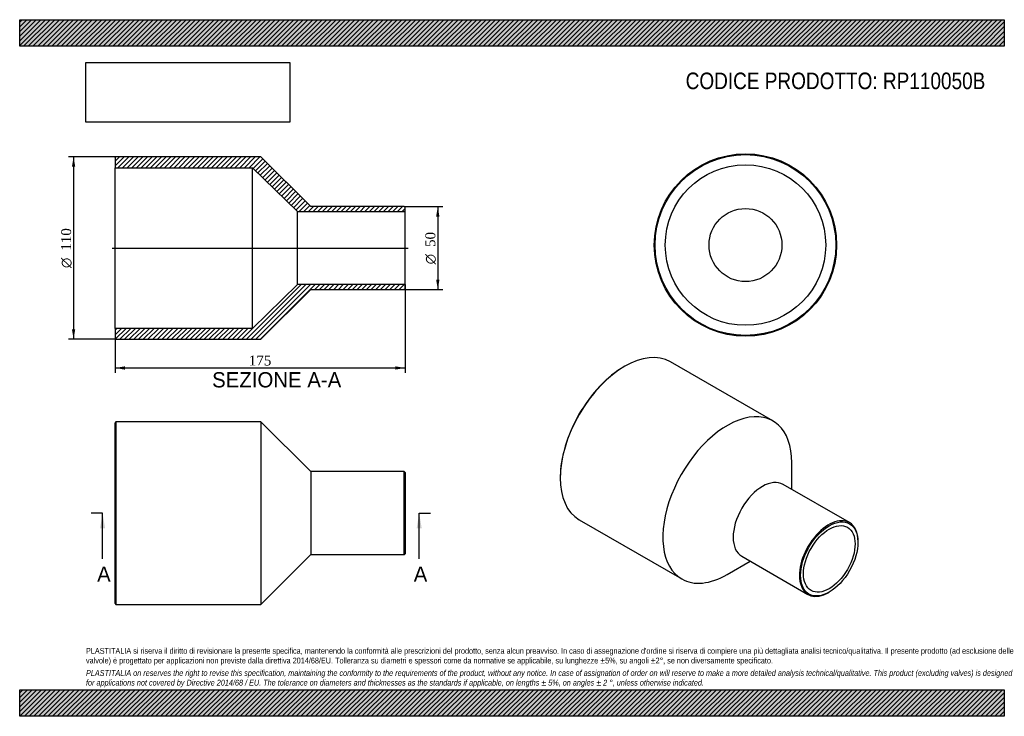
# Model space of a CAD drawing. Header units: millimetres. Extents: x 0 to 594, y 0 to 420.
import ezdxf
from ezdxf.enums import TextEntityAlignment as Align
from ezdxf.lldxf.tags import DXFTag

# ---------------------------------------------------------------- set-up
doc = ezdxf.new("R2010")
doc.units = ezdxf.units.MM
doc.header["$LTSCALE"] = 2
for name, color, linetype in [('Default', 7, 'Continuous'), ('DV4_Default', 7, 'Continuous'), ('RP110050B', 7, 'Continuous')]:
    doc.layers.add(name, color=color, linetype=linetype)
doc.styles.add('SEACAD_Solid_Edge_ANSI', font='seans.ttf')
doc.styles.add('SEACAD_Solid_Edge_ANSI1_Symbols', font='semeca1.ttf')
doc.styles.add('SEACAD_Times_New_Roman', font='times.ttf')
tags = doc.linetypes.add('CENTER2', pattern=[28.575, 19.05, -3.175, 3.175, -3.175]).pattern_tags.tags
tags[10:11] = [DXFTag(74, 4), DXFTag(75, 0), DXFTag(340, '0'), DXFTag(46, 0.0), DXFTag(50, 0.0), DXFTag(44, 0.0), DXFTag(45, 0.0)]
tags[8:9] = [DXFTag(74, 4), DXFTag(75, 0), DXFTag(340, '0'), DXFTag(46, 0.0), DXFTag(50, 0.0), DXFTag(44, 0.0), DXFTag(45, 0.0)]
tags[6:7] = [DXFTag(74, 4), DXFTag(75, 0), DXFTag(340, '0'), DXFTag(46, 0.0), DXFTag(50, 0.0), DXFTag(44, 0.0), DXFTag(45, 0.0)]
tags[4:5] = [DXFTag(74, 4), DXFTag(75, 0), DXFTag(340, '0'), DXFTag(46, 0.0), DXFTag(50, 0.0), DXFTag(44, 0.0), DXFTag(45, 0.0)]
doc.dimstyles.new('ANSImm', dxfattribs={"dimtxt": 6, "dimasz": 6, "dimexe": 3, "dimexo": 0, "dimgap": 1.5, "dimtad": 1, "dimdsep": 46, "dimtxsty": 'SEACAD_Times_New_Roman', "dimblk1": '_SE_FILLED', "dimblk2": '_SE_FILLED', "dimsah": 1, "dimcen": 3, "dimazin": 0, "dimtfac": 0.85, "dimtdec": 3, "dimtofl": 0, "dimtmove": 0, "dimatfit": 3, "dimfxl": 1, "dimarcsym": 0})
picture_1 = doc.add_image_def('image1.jpg', size_in_pixel=(4302, 1260))

# ---------------------------------------------------------------- blocks, each defined once
blk = doc.blocks.new('SE')
at = {"layer": 'RP110050B', "color": 7, "linetype": 'Continuous'}
for p, q in [((58.04, 177.5), (57.54, 177)), ((57.54, 68), (57.54, 177)), ((58.04, 177.5), (58.04, 67.5)), ((145.54, 177.5), (58.04, 177.5)), ((145.54, 177.5), (145.54, 67.5)), ((175.54, 147.5), (145.54, 177.5)), ((175.54, 147.5), (175.54, 97.5)), ((232.04, 147.5), (175.54, 147.5)), ((232.04, 97.5), (232.04, 147.5)), ((232.54, 147), (232.04, 147.5)), ((232.54, 147), (232.54, 98)), ((145.54, 67.5), (175.54, 97.5)), ((175.54, 97.5), (232.04, 97.5)), ((232.04, 97.5), (232.54, 98)), ((57.54, 68), (58.04, 67.5)), ((58.04, 67.5), (145.54, 67.5))]:
    blk.add_line(p, q, dxfattribs=at)
blk = doc.blocks.new('SE1')
at = {"layer": 'RP110050B', "color": 7, "linetype": 'Continuous'}
for p, q in [((365.02, 211.06), (364.67, 210.86)), ((454.39, 178.06), (392.52, 213.79)), ((465.78, 136.85), (465.78, 152.89)), ((326.13, 144.11), (326.13, 143.7)), ((500.56, 116.77), (460.61, 139.84)), ((337.52, 118.52), (399.39, 82.8)), ((505.74, 104.92), (505.74, 105.32)), ((435.61, 96.53), (475.56, 73.47)), ((426.89, 85.52), (440.78, 93.54)), ((488.06, 74.71), (488.41, 74.91))]:
    blk.add_line(p, q, dxfattribs=at)
for centre, major_axis, start_param, end_param in [((365.02, 166.15), (-27.5, -47.63), 3.141593, 6.283185), ((364.67, 166.36), (27.25, 47.2), 0.785398, 2.356195), ((426.89, 130.43), (-27.5, -47.63), 2.356195, 6.283185), ((448.11, 118.18), (-12.5, -21.65), 3.141593, 6.283185), ((488.06, 95.12), (12.5, 21.65), 0, 3.926991), ((488.06, 95.12), (12.5, 21.65), 5.497787, 6.283185), ((426.89, 130.43), (-27.5, -47.63), 0, 0.785398)]:
    blk.add_ellipse(centre, major_axis=major_axis, ratio=0.57735, start_param=start_param, end_param=end_param, dxfattribs=at)
for major_axis in [(-12.25, -21.22), (-11, -19.05)]:
    blk.add_ellipse((488.41, 94.91), major_axis=major_axis, ratio=0.57735, dxfattribs=at)
blk = doc.blocks.new('SE2')
at = {"layer": 'RP110050B', "color": 7, "linetype": 'Continuous'}
for radius in [55, 54.5, 48.4, 22]:
    blk.add_circle((437.86, 284.13), radius, dxfattribs=at)
blk = doc.blocks.new('SE4')
at = {"color": 7, "linetype": 'Continuous', "style": 'SEACAD_Solid_Edge_ANSI'}
blk.add_text('A', height=9.2, dxfattribs=at).set_placement((46.7, 90.3), align=Align.TOP_LEFT)
blk = doc.blocks.new('SE5')
at = {"color": 7, "linetype": 'Continuous', "style": 'SEACAD_Solid_Edge_ANSI'}
blk.add_text('A', height=9.2, dxfattribs=at).set_placement((237.7, 90.3), align=Align.TOP_LEFT)
blk = doc.blocks.new('SEANNOT_GROUP')
at = {"linetype": 'Continuous'}
blk.add_hatch(color=7, dxfattribs=at).paths.add_polyline_path([(51.55, 113.3), (50.01, 122.5), (48.48, 113.3)])
at = {"color": 7, "linetype": 'Continuous'}
blk.add_lwpolyline([(50.01, 94.9), (50.01, 122.5)], dxfattribs=at)
blk = doc.blocks.new('SEANNOT_GROUP1')
at = {"linetype": 'Continuous'}
blk.add_hatch(color=7, dxfattribs=at).paths.add_polyline_path([(242.54, 113.3), (241.01, 122.5), (239.48, 113.3)])
at = {"color": 7, "linetype": 'Continuous'}
blk.add_lwpolyline([(241.01, 94.9), (241.01, 122.5)], dxfattribs=at)
blk = doc.blocks.new('SE3')
at = {"layer": 'Default', "color": 7, "linetype": 'CENTER2'}
for p, q in [((50.01, 122.5), (43.11, 122.5)), ((241.01, 122.5), (247.91, 122.5))]:
    blk.add_line(p, q, dxfattribs=at)
at = {"layer": 'Default', "color": 7, "linetype": 'CENTER2', "const_width": 0.0001}
blk.add_lwpolyline([(50.01, 122.5), (241.01, 122.5)], dxfattribs=at)
at = {"layer": 'Default'}
for name in ['SEANNOT_GROUP', 'SEANNOT_GROUP1', 'SE4', 'SE5']:
    blk.add_blockref(name, (0, 0), dxfattribs=at)
blk = doc.blocks.new('SE6')
at = {"layer": 'RP110050B', "linetype": 'Continuous'}
h = blk.add_hatch(dxfattribs=at)
h.set_pattern_fill('LINE', scale=0.62992, angle=45, style=0)
h.paths.add_polyline_path([(175.54, 307.3), (145.54, 337.3), (58.04, 337.3), (57.54, 336.8), (57.54, 330.7), (140.54, 330.7), (167.54, 304.3), (232.54, 304.3), (232.54, 306.8), (232.04, 307.3)])
h = blk.add_hatch(dxfattribs=at)
h.set_pattern_fill('LINE', scale=0.62992, angle=45, style=0)
h.paths.add_polyline_path([(145.54, 227.3), (175.54, 257.3), (232.04, 257.3), (232.54, 257.8), (232.54, 260.3), (167.54, 260.3), (140.54, 233.9), (57.54, 233.9), (57.54, 227.8), (58.04, 227.3)])
at = {"layer": 'DV4_Default', "color": 7, "linetype": 'CENTER2'}
blk.add_line((55.79, 282.3), (234.29, 282.3), dxfattribs=at)
at = {"layer": 'RP110050B', "color": 7, "linetype": 'Continuous'}
for p, q in [((57.54, 336.8), (58.04, 337.3)), ((57.54, 336.8), (57.54, 330.7)), ((145.54, 337.3), (58.04, 337.3)), ((175.54, 307.3), (145.54, 337.3)), ((57.54, 233.9), (57.54, 330.7)), ((57.54, 330.7), (140.54, 330.7)), ((140.54, 233.9), (140.54, 330.7)), ((140.54, 330.7), (167.54, 304.3)), ((167.54, 260.3), (167.54, 304.3)), ((167.54, 304.3), (232.54, 304.3)), ((232.04, 307.3), (175.54, 307.3)), ((232.04, 307.3), (232.54, 306.8)), ((232.54, 304.3), (232.54, 306.8)), ((232.54, 260.3), (232.54, 304.3)), ((167.54, 260.3), (140.54, 233.9)), ((145.54, 227.3), (175.54, 257.3)), ((232.54, 260.3), (167.54, 260.3)), ((175.54, 257.3), (232.04, 257.3)), ((232.54, 257.8), (232.04, 257.3)), ((232.54, 257.8), (232.54, 260.3)), ((140.54, 233.9), (57.54, 233.9)), ((57.54, 233.9), (57.54, 227.8)), ((58.04, 227.3), (57.54, 227.8)), ((58.04, 227.3), (145.54, 227.3))]:
    blk.add_line(p, q, dxfattribs=at)
blk = doc.blocks.new('GDimGGroup')
at = {"layer": 'Default', "linetype": 'Continuous'}
for points in [[(253.23, 301.3), (252.23, 307.3), (251.23, 301.3)], [(253.23, 263.3), (251.23, 263.3), (252.23, 257.3)]]:
    blk.add_hatch(color=7, dxfattribs=at).paths.add_polyline_path(points)
at = {"layer": 'Default', "color": 7, "linetype": 'Continuous'}
for p, q in [((232.04, 307.3), (255.23, 307.3)), ((252.23, 307.3), (252.23, 257.3)), ((232.04, 257.3), (255.23, 257.3))]:
    blk.add_line(p, q, dxfattribs=at)
for s, style, p in [('50', 'SEACAD_Times_New_Roman', (244.73, 282.98)), ('O', 'SEACAD_Solid_Edge_ANSI1_Symbols', (244.73, 272.53))]:
    blk.add_text(s, height=6, rotation=90, dxfattribs=dict(at, style=style)).set_placement(p, align=Align.TOP_LEFT)
blk = doc.blocks.new('GDimGGroup1')
at = {"layer": 'Default', "linetype": 'Continuous'}
for points in [[(31.51, 331.3), (33.51, 331.3), (32.51, 337.3)], [(31.51, 233.3), (32.51, 227.3), (33.51, 233.3)]]:
    blk.add_hatch(color=7, dxfattribs=at).paths.add_polyline_path(points)
at = {"layer": 'Default', "color": 7, "linetype": 'Continuous'}
for p, q in [((58.04, 337.3), (29.51, 337.3)), ((32.51, 337.3), (32.51, 227.3)), ((58.04, 227.3), (29.51, 227.3))]:
    blk.add_line(p, q, dxfattribs=at)
for s, style, p in [('110', 'SEACAD_Times_New_Roman', (25.01, 280.7)), ('O', 'SEACAD_Solid_Edge_ANSI1_Symbols', (25.01, 270.26))]:
    blk.add_text(s, height=6, rotation=90, dxfattribs=dict(at, style=style)).set_placement(p, align=Align.TOP_LEFT)
blk = doc.blocks.new('DMBLK220')
at = {"layer": 'Default', "linetype": 'Continuous'}
for points in [[(63.54, 209.01), (63.54, 211.01), (57.54, 210.01)], [(226.54, 209.01), (232.54, 210.01), (226.54, 211.01)]]:
    blk.add_hatch(color=7, dxfattribs=at).paths.add_polyline_path(points)
at = {"layer": 'Default', "color": 7, "linetype": 'Continuous'}
for p, q in [((232.54, 260.3), (232.54, 207.01)), ((57.54, 233.9), (57.54, 207.01)), ((57.54, 210.01), (232.54, 210.01))]:
    blk.add_line(p, q, dxfattribs=at)
at = {"layer": 'Default', "color": 7, "linetype": 'Continuous', "style": 'SEACAD_Times_New_Roman'}
blk.add_text('175', height=6, dxfattribs=at).set_placement((138.21, 217.51), align=Align.TOP_LEFT)
blk = doc.blocks.new('_SE_FILLED')
at = {"color": 0}
blk.add_line((0, 0), (-1, 0), dxfattribs=at)
blk.add_solid([(0, 0), (-1, -0.1665), (-1, 0.1665), (0, 0)], dxfattribs=at)

msp = doc.modelspace()

# ---------------------------------------------------------------- hatches: boundary and pattern name
at = {"layer": 'Default', "linetype": 'Continuous'}
h = msp.add_hatch(dxfattribs=at)
h.set_pattern_fill('LINE', scale=0.62992, angle=45, style=0)
h.paths.add_polyline_path([(594, 404), (594, 420), (0, 420), (0, 404)])
for points in [[(594, 404), (594, 420), (0, 420), (0, 404)], [(594, 0), (594, 16), (0, 16), (0, 0)]]:
    msp.add_hatch(color=7, dxfattribs=at).paths.add_polyline_path(points)
h = msp.add_hatch(dxfattribs=at)
h.set_pattern_fill('LINE', scale=0.62992, angle=45, style=0)
h.paths.add_polyline_path([(594, 0), (594, 16), (0, 16), (0, 0)])

# ---------------------------------------------------------------- linework, layer by layer
at = {"layer": 'Default', "color": 7, "linetype": 'Continuous'}
for p, q in [((0, 420), (594, 420)), ((0, 404), (0, 420)), ((594, 420), (594, 404)), ((594, 404), (0, 404)), ((0, 16), (594, 16)), ((0, 0), (0, 16)), ((594, 16), (594, 0)), ((594, 0), (0, 0))]:
    msp.add_line(p, q, dxfattribs=at)

# ---------------------------------------------------------------- block references
at = {"layer": 'Default'}
for name in ['SE2', 'GDimGGroup1', 'SE6', 'GDimGGroup', 'SE1', 'SE', 'SE3']:
    msp.add_blockref(name, (0, 0), dxfattribs=at)

# ---------------------------------------------------------------- texts
at = {"layer": 'Default', "color": 7, "linetype": 'Continuous', "style": 'SEACAD_Solid_Edge_ANSI'}
msp.add_text('SEZIONE A-A', height=9.2, dxfattribs=at).set_placement((116.087, 207.492), align=Align.TOP_LEFT)
at = {"layer": 'Default', "attachment_point": 1}
for s, insert, char_height, width in [('{\\fArial Narrow|b0||i0||c0|p34;\\C7;\\H10.;\\W1.;CODICE PRODOTTO: RP110050B}', (401.778, 388.127), 10, 181.34093), ("{\\fArial Narrow|b0||i0||c0|p34;\\C7;\\H3.5;\\W1.;PLASTITALIA si riserva il diritto di revisionare la presente specifica, mantenendo la conformità alle prescrizioni del prodotto, senza alcun preavviso. In caso di assegnazione d'ordine si riserva di compiere una più dettagliata analisi tecnico/qualitativa. Il presente prodotto (ad esclusione delle \\P}{\\fArial Narrow|b0||i0||c0|p34;\\C7;\\H3.5;\\W1.;valvole) è progettato per applicazioni non previste dalla direttiva 2014/68/EU. Tolleranza su diametri e spessori come da normative se applicabile, su lunghezze ±5%, su angoli ±2°, se non diversamente specificato.\\P}{\\fArial Narrow|b0||i0||c0|p34;\\C7;\\H1.;\\W1.;   \\P}{\\fArial Narrow|b0||i1||c0|p34;\\C7;\\H3.5;\\W1.;PLASTITALIA on reserves the right to revise this specification, maintaining the conformity to the requirements of the product, without any notice. In case of assignation of order on will reserve to make a more detailed analysis technical/qualitative. This product (excluding valves) is designed \\P}{\\fArial Narrow|b0||i1||c0|p34;\\C7;\\H3.5;\\W1.;for applications not covered by Directive 2014/68 / EU. The tolerance on diameters and thicknesses as the standards if applicable, on lengths ± 5%, on angles ± 2 °, unless otherwise indicated.\\P}", (40, 41.205), 3.5, 514)]:
    msp.add_mtext(s, dxfattribs=dict(at, insert=insert, char_height=char_height, width=width))

# ---------------------------------------------------------------- dimensions: what is measured, and where the dimension line sits
at = {"layer": 'Default', "color": 7, "linetype": 'Continuous'}
dim = msp.add_linear_dim(base=(232.538, 210.015), p1=(57.538, 233.905), p2=(232.538, 260.305), text='\\A1;<>', dimstyle='ANSImm', dxfattribs=at)
dim.commit()
dim.dimension.update_dxf_attribs({"geometry": 'DMBLK220', "text_midpoint": (145.038, 210.015), "dimtype": 160})

# ---------------------------------------------------------------- pictures from other files: only their frames are drawn
image = msp.add_image(picture_1, insert=(40, 358.206), size_in_units=(122.914, 36))
image.dxf.flags = 7

doc.saveas('drawing.dxf')
